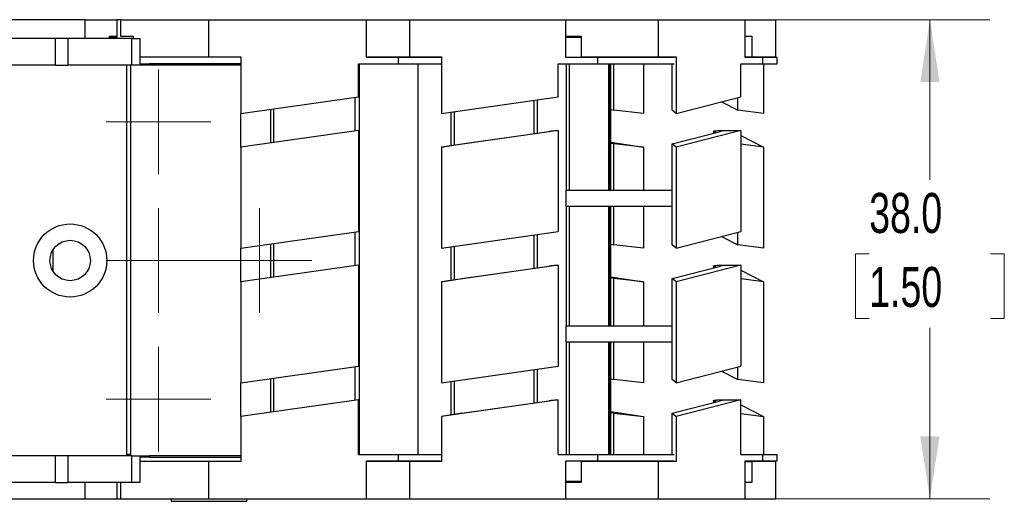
# Model space of a CAD drawing. Header units: millimetres. Extents: x 10 to 410, y 10 to 314.
# Tile 4 of 9: x 237 to 315, y 171 to 209. Entities that reach past the tile are written whole.
import ezdxf

# ---------------------------------------------------------------- set-up
doc = ezdxf.new("R2010")
doc.units = ezdxf.units.MM
doc.header["$LTSCALE"] = 1.5
doc.styles.add('SLDTEXTSTYLE0', font='TXT', dxfattribs={"width": 0.7})
doc.dimstyles.new('SLDDIMSTYLE4', dxfattribs={"dimtxt": 3.237012, "dimasz": 4.953, "dimexe": 0, "dimexo": 0.0625, "dimgap": 0.809253, "dimtad": 0, "dimtih": 1, "dimtoh": 1, "dimrnd": 1e-09, "dimzin": 4, "dimdsep": 46, "dimtxsty": 'SLDTEXTSTYLE0', "dimsah": 1, "dimcen": 0.09, "dimadec": 0, "dimazin": 1, "dimtfac": 1, "dimtofl": 0, "dimtmove": 0, "dimatfit": 3, "dimfxl": 0, "dimfrac": 2, "dimtolj": 1, "dimtzin": 12, "dimarcsym": 0})

# ---------------------------------------------------------------- blocks, each defined once
blk = doc.blocks.new('_D_3')
at = {"color": 7, "linetype": 'Continuous', "lineweight": 0}
for p, q in [((296.396, 209.458), (313.906, 209.458)), ((309.144, 209.458), (309.144, 196.767)), ((304.334, 190.897), (303.247, 190.897)), ((303.247, 190.897), (303.247, 185.753)), ((313.953, 190.897), (315.04, 190.897)), ((315.04, 190.897), (315.04, 185.753)), ((303.247, 185.753), (304.334, 185.753)), ((315.04, 185.753), (313.953, 185.753)), ((309.144, 171.458), (309.144, 185.028)), ((296.396, 171.458), (313.906, 171.458))]:
    blk.add_line(p, q, dxfattribs=at)
at = {"color": 7, "linetype": 'Continuous', "lineweight": 18}
for points in [[(309.144, 209.458), (308.382, 204.505), (309.906, 204.505)], [(309.144, 171.458), (309.906, 176.411), (308.382, 176.411)]]:
    blk.add_solid(points, dxfattribs=at)
at = {"color": 7, "linetype": 'Continuous', "lineweight": 18, "char_height": 3.175, "attachment_point": 1, "style": 'SLDTEXTSTYLE0'}
for s, insert in [('38.0', (304.334, 195.715)), ('1.50', (304.334, 189.846))]:
    blk.add_mtext(s, dxfattribs=dict(at, insert=insert))
blk = doc.blocks.new('SW_CENTERMARKSYMBOL_3')
at = {"color": 0, "linetype": 'Continuous', "lineweight": 18}
for p, q in [((0, 2.54), (0, 4.14)), ((0, 0), (0, 2.54)), ((-2.54, 0), (-4.14, 0)), ((0, 0), (-2.54, 0)), ((0, 0), (0, -2.54)), ((0, 0), (2.54, 0)), ((2.54, 0), (4.14, 0)), ((0, -2.54), (0, -4.14))]:
    blk.add_line(p, q, dxfattribs=at)
blk = doc.blocks.new('SW_CENTERMARKSYMBOL_4')
at = {"color": 0, "linetype": 'Continuous', "lineweight": 18}
for p, q in [((0, 2.54), (0, 4.14)), ((0, 0), (0, 2.54)), ((-2.54, 0), (-4.14, 0)), ((0, 0), (-2.54, 0)), ((0, 0), (0, -2.54)), ((0, 0), (2.54, 0)), ((2.54, 0), (4.14, 0)), ((0, -2.54), (0, -4.14))]:
    blk.add_line(p, q, dxfattribs=at)
blk = doc.blocks.new('SW_CENTERMARKSYMBOL_5')
at = {"color": 0, "linetype": 'Continuous', "lineweight": 18}
for p, q in [((0, 2.54), (0, 4.14)), ((0, 0), (0, 2.54)), ((-2.54, 0), (-4.14, 0)), ((0, 0), (-2.54, 0)), ((0, 0), (0, -2.54)), ((0, 0), (2.54, 0)), ((2.54, 0), (4.14, 0)), ((0, -2.54), (0, -4.14))]:
    blk.add_line(p, q, dxfattribs=at)
blk = doc.blocks.new('SW_CENTERMARKSYMBOL_6')
at = {"color": 0, "linetype": 'Continuous', "lineweight": 18}
for p, q in [((0, 2.54), (0, 4.14)), ((0, 0), (0, 2.54)), ((-2.54, 0), (-4.14, 0)), ((0, 0), (-2.54, 0)), ((0, 0), (0, -2.54)), ((0, 0), (2.54, 0)), ((2.54, 0), (4.14, 0)), ((0, -2.54), (0, -4.14))]:
    blk.add_line(p, q, dxfattribs=at)

msp = doc.modelspace()

# ---------------------------------------------------------------- linework, layer by layer
for p, q in [((242.184, 209.458), (229.707, 209.458)), ((242.184, 209.458), (244.707, 209.458)), ((242.184, 207.958), (242.184, 209.458)), ((244.707, 209.458), (244.707, 207.958)), ((245.008, 209.458), (244.707, 209.458)), ((245.008, 209.458), (245.008, 208.158)), ((245.008, 209.458), (252.008, 209.458)), ((252.008, 206.508), (252.008, 209.458)), ((252.008, 209.458), (264.484, 209.458)), ((264.484, 206.458), (264.484, 209.458)), ((264.484, 209.458), (267.924, 209.458)), ((267.924, 206.508), (267.924, 209.458)), ((267.924, 209.458), (280.293, 209.458)), ((280.293, 209.458), (287.637, 209.458)), ((280.293, 206.458), (280.293, 209.458)), ((287.637, 206.508), (287.637, 209.458)), ((287.637, 209.458), (294.491, 209.458)), ((294.491, 209.458), (296.921, 209.458)), ((294.491, 206.458), (294.491, 209.458)), ((296.921, 206.508), (296.921, 209.458)), ((239.834, 207.958), (229.508, 207.958)), ((239.834, 205.858), (239.834, 207.958)), ((240.834, 207.958), (239.834, 207.958)), ((240.834, 207.958), (240.834, 205.858)), ((245.884, 207.958), (240.834, 207.958)), ((244.113, 208.158), (244.707, 208.158)), ((244.113, 207.958), (244.113, 208.158)), ((244.113, 208.058), (244.707, 208.058)), ((245.008, 208.158), (246.004, 208.158)), ((245.884, 205.858), (245.884, 207.958)), ((245.884, 207.958), (246.529, 207.958)), ((246.004, 208.158), (246.004, 207.958)), ((246.529, 207.958), (246.529, 205.958)), ((280.293, 208.158), (281.499, 208.158)), ((280.293, 208.058), (281.499, 208.058)), ((281.499, 208.158), (281.499, 206.508)), ((294.491, 208.158), (295.023, 208.158)), ((295.023, 208.158), (295.023, 206.508)), ((246.529, 206.508), (252.008, 206.508)), ((252.008, 206.508), (254.531, 206.508)), ((254.531, 206.508), (254.531, 202.025)), ((264.484, 206.508), (267.924, 206.508)), ((267.008, 206.458), (264.484, 206.458)), ((267.008, 206.508), (267.008, 206.458)), ((267.008, 206.458), (267.008, 205.958)), ((270.425, 206.458), (267.008, 206.458)), ((267.924, 206.508), (270.425, 206.508)), ((269.725, 206.458), (269.725, 206.508)), ((270.425, 206.508), (270.425, 202.025)), ((282.795, 206.458), (280.293, 206.458)), ((281.499, 206.508), (287.637, 206.508)), ((282.35, 206.508), (282.35, 206.458)), ((282.795, 206.458), (282.795, 205.958)), ((288.864, 206.458), (282.795, 206.458)), ((284.881, 206.458), (284.881, 206.508)), ((287.637, 206.508), (289.023, 206.508)), ((288.68, 206.458), (288.68, 206.508)), ((289.023, 206.508), (289.023, 202.025)), ((294.491, 206.508), (295.023, 206.508)), ((295.877, 206.458), (294.491, 206.458)), ((295.023, 206.508), (296.921, 206.508)), ((295.877, 206.458), (295.877, 205.958)), ((297.028, 206.458), (295.877, 206.458)), ((295.967, 206.508), (295.967, 206.458)), ((297.028, 205.958), (297.028, 206.458)), ((239.834, 205.858), (229.508, 205.858)), ((239.834, 205.858), (240.834, 205.858)), ((245.884, 205.858), (240.834, 205.858)), ((245.508, 174.858), (245.508, 205.858)), ((245.784, 205.858), (245.784, 174.958)), ((247.284, 205.858), (245.884, 205.858)), ((246.529, 205.958), (247.284, 205.958)), ((247.284, 205.958), (247.284, 205.858)), ((254.531, 205.958), (247.284, 205.958)), ((254.531, 205.858), (247.284, 205.858)), ((263.868, 205.958), (267.008, 205.958)), ((263.868, 203.338), (263.868, 205.958)), ((263.908, 205.958), (263.908, 174.958)), ((267.008, 205.958), (270.425, 205.958)), ((268.593, 174.958), (268.593, 205.958)), ((279.682, 205.958), (282.795, 205.958)), ((279.682, 203.338), (279.682, 205.958)), ((280.333, 195.938), (280.333, 205.958)), ((280.549, 205.958), (280.549, 195.938)), ((282.795, 205.958), (288.864, 205.958)), ((283.686, 195.938), (283.686, 205.958)), ((283.698, 195.938), (283.698, 205.958)), ((283.816, 195.938), (283.816, 205.958)), ((283.863, 195.938), (283.863, 205.958)), ((284.091, 202.286), (284.091, 205.958)), ((286.45, 205.958), (286.45, 202.025)), ((288.706, 202.286), (288.706, 205.958)), ((294.152, 205.958), (295.877, 205.958)), ((294.152, 203.338), (294.152, 205.958)), ((295.877, 205.958), (297.028, 205.958)), ((295.967, 205.958), (295.967, 202.025)), ((254.531, 202.025), (263.868, 203.338)), ((263.583, 200.618), (263.583, 203.298)), ((270.425, 202.025), (279.682, 203.338)), ((277.785, 200.418), (277.785, 203.069)), ((278.05, 200.456), (278.05, 203.106)), ((289.023, 202.025), (294.152, 203.338)), ((292.634, 202.949), (293.921, 202.286)), ((293.921, 202.286), (293.921, 203.278)), ((256.901, 199.679), (256.901, 202.359)), ((257.125, 202.39), (257.125, 199.71)), ((271.21, 199.471), (271.21, 202.137)), ((271.446, 202.17), (271.446, 199.509)), ((283.863, 202.322), (284.091, 202.286)), ((286.45, 202.025), (284.091, 202.286)), ((289.023, 202.025), (288.706, 202.286)), ((295.967, 202.025), (293.921, 202.286)), ((254.531, 199.345), (254.531, 202.025)), ((263.868, 200.658), (254.531, 199.345)), ((263.868, 200.658), (263.868, 192.658)), ((279.682, 200.658), (270.425, 199.345)), ((272.057, 199.606), (278.977, 200.587)), ((279.538, 200.658), (279.682, 200.658)), ((279.682, 200.658), (279.682, 192.658)), ((288.706, 199.606), (292.541, 200.587)), ((294.152, 200.658), (289.023, 199.345)), ((291.997, 200.607), (291.997, 200.448)), ((292.19, 200.498), (292.016, 200.587)), ((292.016, 200.587), (292.016, 200.453)), ((292.36, 200.658), (293.233, 200.658)), ((293.233, 200.658), (294.152, 200.658)), ((294.152, 200.658), (294.152, 192.658)), ((294.152, 200.28), (295.967, 199.345)), ((254.531, 199.345), (254.531, 191.345)), ((270.425, 199.345), (272.057, 199.606)), ((270.425, 199.345), (270.425, 191.345)), ((283.863, 199.747), (286.45, 199.345)), ((284.091, 199.606), (283.863, 199.642)), ((284.091, 195.938), (284.091, 199.606)), ((286.45, 199.345), (284.091, 199.606)), ((286.45, 199.345), (286.45, 195.938)), ((289.023, 199.345), (288.706, 199.606)), ((288.706, 191.606), (288.706, 199.606)), ((289.023, 199.345), (289.023, 191.345)), ((295.967, 199.345), (294.152, 199.577)), ((295.967, 199.345), (295.967, 191.345)), ((280.291, 195.938), (280.291, 194.638)), ((280.291, 195.938), (288.706, 195.938)), ((288.706, 194.638), (280.291, 194.638)), ((280.333, 185.178), (280.333, 194.638)), ((280.549, 194.638), (280.549, 185.178)), ((283.686, 185.178), (283.686, 194.638)), ((283.698, 185.178), (283.698, 194.638)), ((283.816, 185.178), (283.816, 194.638)), ((283.863, 185.178), (283.863, 194.638)), ((284.091, 191.606), (284.091, 194.638)), ((286.45, 194.638), (286.45, 191.345)), ((254.531, 191.345), (263.868, 192.658)), ((263.583, 189.938), (263.583, 192.618)), ((270.425, 191.345), (279.682, 192.658)), ((277.785, 189.738), (277.785, 192.389)), ((278.05, 189.776), (278.05, 192.426)), ((289.023, 191.345), (294.152, 192.658)), ((292.634, 192.269), (293.921, 191.606)), ((293.921, 191.606), (293.921, 192.598)), ((239.66, 189.494), (239.66, 191.221)), ((254.531, 188.665), (254.531, 191.345)), ((256.901, 188.999), (256.901, 191.679)), ((257.125, 191.71), (257.125, 189.03)), ((271.21, 188.791), (271.21, 191.457)), ((271.446, 191.49), (271.446, 188.829)), ((283.863, 191.642), (284.091, 191.606)), ((286.45, 191.345), (284.091, 191.606)), ((289.023, 191.345), (288.706, 191.606)), ((295.967, 191.345), (293.921, 191.606)), ((263.868, 189.978), (254.531, 188.665)), ((263.868, 189.978), (263.868, 181.978)), ((279.682, 189.978), (270.425, 188.665)), ((272.057, 188.926), (278.977, 189.907)), ((279.538, 189.978), (279.682, 189.978)), ((279.682, 189.978), (279.682, 181.978)), ((288.706, 188.926), (292.541, 189.907)), ((294.152, 189.978), (289.023, 188.665)), ((291.997, 189.927), (291.997, 189.768)), ((292.19, 189.818), (292.016, 189.907)), ((292.016, 189.907), (292.016, 189.773)), ((292.36, 189.978), (293.233, 189.978)), ((293.233, 189.978), (294.152, 189.978)), ((294.152, 189.978), (294.152, 181.978)), ((270.425, 188.665), (272.057, 188.926)), ((283.863, 189.067), (286.45, 188.665)), ((284.091, 188.926), (283.863, 188.962)), ((284.091, 185.178), (284.091, 188.926)), ((286.45, 188.665), (284.091, 188.926)), ((288.706, 180.926), (288.706, 188.926)), ((289.023, 188.665), (288.706, 188.926)), ((294.152, 189.6), (295.967, 188.665)), ((295.967, 188.665), (294.152, 188.897)), ((254.531, 188.665), (254.531, 180.665)), ((270.425, 188.665), (270.425, 180.665)), ((286.45, 188.665), (286.45, 185.178)), ((289.023, 188.665), (289.023, 180.665)), ((295.967, 188.665), (295.967, 180.665)), ((280.291, 185.178), (280.291, 183.878)), ((280.291, 185.178), (288.706, 185.178)), ((288.706, 183.878), (280.291, 183.878)), ((280.333, 174.958), (280.333, 183.878)), ((280.549, 183.878), (280.549, 174.958)), ((283.686, 174.958), (283.686, 183.878)), ((283.698, 174.958), (283.698, 183.878)), ((283.816, 174.958), (283.816, 183.878)), ((283.863, 174.958), (283.863, 183.878)), ((284.091, 180.926), (284.091, 183.878)), ((286.45, 183.878), (286.45, 180.665)), ((254.531, 180.665), (263.868, 181.978)), ((263.583, 179.258), (263.583, 181.938)), ((270.425, 180.665), (279.682, 181.978)), ((289.023, 180.665), (294.152, 181.978)), ((293.921, 180.926), (293.921, 181.918)), ((277.785, 179.058), (277.785, 181.709)), ((278.05, 179.096), (278.05, 181.746)), ((292.634, 181.589), (293.921, 180.926)), ((254.531, 177.985), (254.531, 180.665)), ((256.901, 178.319), (256.901, 180.999)), ((257.125, 181.03), (257.125, 178.35)), ((271.21, 178.111), (271.21, 180.777)), ((271.446, 180.81), (271.446, 178.149)), ((283.863, 180.962), (284.091, 180.926)), ((286.45, 180.665), (284.091, 180.926)), ((289.023, 180.665), (288.706, 180.926)), ((295.967, 180.665), (293.921, 180.926)), ((263.868, 179.298), (254.531, 177.985)), ((263.868, 174.958), (263.868, 179.298)), ((279.682, 179.298), (270.425, 177.985)), ((272.057, 178.246), (278.977, 179.227)), ((279.538, 179.298), (279.682, 179.298)), ((279.682, 174.958), (279.682, 179.298)), ((288.706, 178.246), (292.541, 179.227)), ((294.152, 179.298), (289.023, 177.985)), ((291.997, 179.247), (291.997, 179.088)), ((292.19, 179.138), (292.016, 179.227)), ((292.016, 179.227), (292.016, 179.093)), ((292.36, 179.298), (293.233, 179.298)), ((293.233, 179.298), (294.152, 179.298)), ((294.152, 174.958), (294.152, 179.298)), ((294.152, 178.92), (295.967, 177.985)), ((254.531, 177.985), (254.531, 174.408)), ((272.057, 178.246), (270.425, 177.985)), ((270.425, 177.985), (270.425, 174.408)), ((283.863, 178.387), (286.45, 177.985)), ((284.091, 178.246), (283.863, 178.282)), ((284.091, 178.246), (286.45, 177.985)), ((284.091, 174.958), (284.091, 178.246)), ((286.45, 177.985), (286.45, 174.958)), ((288.706, 178.246), (289.023, 177.985)), ((288.706, 174.958), (288.706, 178.246)), ((289.023, 177.985), (289.023, 174.408)), ((294.152, 178.217), (295.967, 177.985)), ((295.967, 177.985), (295.967, 174.958)), ((239.834, 174.858), (229.508, 174.858)), ((239.834, 172.758), (239.834, 174.858)), ((240.834, 174.858), (239.834, 174.858)), ((240.834, 174.858), (240.834, 172.758)), ((245.884, 174.858), (240.834, 174.858)), ((245.784, 174.958), (245.508, 174.958)), ((245.884, 172.758), (245.884, 174.858)), ((245.884, 174.858), (247.284, 174.858)), ((247.284, 174.858), (247.284, 174.758)), ((254.531, 174.858), (247.284, 174.858)), ((263.868, 174.958), (267.008, 174.958)), ((267.008, 174.958), (267.008, 174.458)), ((267.008, 174.958), (270.425, 174.958)), ((279.682, 174.958), (282.795, 174.958)), ((282.795, 174.958), (282.795, 174.458)), ((282.795, 174.958), (288.864, 174.958)), ((294.152, 174.958), (295.877, 174.958)), ((295.877, 174.958), (295.877, 174.458)), ((295.877, 174.958), (297.028, 174.958)), ((297.028, 174.458), (297.028, 174.958)), ((246.529, 174.758), (246.529, 172.758)), ((247.284, 174.758), (246.529, 174.758)), ((252.008, 174.408), (246.529, 174.408)), ((247.284, 174.758), (254.531, 174.758)), ((252.008, 171.458), (252.008, 174.408)), ((254.531, 174.408), (252.008, 174.408)), ((264.484, 174.458), (267.008, 174.458)), ((264.484, 171.458), (264.484, 174.458)), ((267.924, 174.408), (264.484, 174.408)), ((267.008, 174.458), (270.425, 174.458)), ((267.008, 174.458), (267.008, 174.408)), ((267.924, 171.458), (267.924, 174.408)), ((270.425, 174.408), (267.924, 174.408)), ((269.725, 174.408), (269.725, 174.458)), ((280.293, 174.458), (282.795, 174.458)), ((280.293, 171.458), (280.293, 174.458)), ((281.499, 174.408), (281.499, 172.758)), ((287.637, 174.408), (281.499, 174.408)), ((282.35, 174.458), (282.35, 174.408)), ((282.795, 174.458), (288.864, 174.458)), ((284.881, 174.408), (284.881, 174.458)), ((287.637, 171.458), (287.637, 174.408)), ((289.023, 174.408), (287.637, 174.408)), ((288.68, 174.408), (288.68, 174.458)), ((294.491, 174.458), (295.877, 174.458)), ((294.491, 171.458), (294.491, 174.458)), ((294.491, 174.408), (295.023, 174.408)), ((295.023, 174.408), (295.023, 172.758)), ((296.921, 174.408), (295.023, 174.408)), ((295.877, 174.458), (297.028, 174.458)), ((295.967, 174.458), (295.967, 174.408)), ((296.921, 171.458), (296.921, 174.408)), ((239.834, 172.758), (229.508, 172.758)), ((239.834, 172.758), (240.834, 172.758)), ((245.884, 172.758), (240.834, 172.758)), ((242.184, 171.458), (242.184, 172.758)), ((244.707, 172.758), (244.707, 171.458)), ((245.008, 172.758), (245.008, 171.458)), ((246.529, 172.758), (245.884, 172.758)), ((280.293, 172.858), (281.499, 172.858)), ((281.499, 172.758), (280.293, 172.758)), ((295.023, 172.758), (294.491, 172.758)), ((229.707, 171.458), (242.184, 171.458)), ((242.184, 171.458), (244.707, 171.458)), ((244.707, 171.458), (245.008, 171.458)), ((245.008, 171.458), (252.008, 171.458)), ((249.008, 171.458), (249.008, 171.258)), ((249.008, 171.258), (255.008, 171.258)), ((252.008, 171.458), (264.484, 171.458)), ((255.008, 171.258), (255.008, 171.458)), ((264.484, 171.458), (267.924, 171.458)), ((267.924, 171.458), (280.293, 171.458)), ((280.293, 171.458), (287.637, 171.458)), ((287.637, 171.458), (294.491, 171.458)), ((294.491, 171.458), (296.921, 171.458))]:
    msp.add_line(p, q)
at = {"flags": 128}
for points in [[(292.016, 200.587), (291.999, 200.6), (291.998, 200.611), (292.012, 200.622), (292.04, 200.633), (292.083, 200.641), (292.138, 200.648), (292.204, 200.653), (292.279, 200.657), (292.36, 200.658)], [(292.016, 189.907), (291.999, 189.92), (291.998, 189.931), (292.012, 189.942), (292.04, 189.953), (292.083, 189.961), (292.138, 189.968), (292.204, 189.973), (292.279, 189.977), (292.36, 189.978)], [(292.016, 179.227), (291.999, 179.24), (291.998, 179.251), (292.012, 179.262), (292.04, 179.273), (292.083, 179.281), (292.138, 179.288), (292.204, 179.293), (292.279, 179.297), (292.36, 179.298)]]:
    msp.add_lwpolyline(points, dxfattribs=at)
for radius in [2.9, 1.6]:
    msp.add_circle((241.008, 190.358), radius)
for centre, radius, start, end in [((280.521, 190.53), 10.175, 95.54563, 98.73043), ((293.224, 197.304), 3.353, 89.83731, 101.75136), ((280.521, 179.85), 10.176, 95.54564, 98.73029), ((293.224, 186.624), 3.353, 89.83725, 101.75132), ((280.521, 169.17), 10.175, 95.54554, 98.73033), ((293.224, 175.944), 3.353, 89.83716, 101.75136)]:
    msp.add_arc(centre, radius, start, end)

# ---------------------------------------------------------------- block references
at = {"color": 7, "linetype": 'Continuous', "lineweight": 0}
for name, p in [('SW_CENTERMARKSYMBOL_4', (248.008, 201.358)), ('SW_CENTERMARKSYMBOL_5', (248.008, 190.358)), ('SW_CENTERMARKSYMBOL_6', (256.008, 190.358)), ('SW_CENTERMARKSYMBOL_3', (248.008, 179.358))]:
    msp.add_blockref(name, p, dxfattribs=at)

# ---------------------------------------------------------------- dimensions: what is measured, and where the dimension line sits
at = {"color": 7, "linetype": 'Continuous', "lineweight": 18}
dim = msp.add_linear_dim(base=(309.144, 209.458), p1=(294.491, 171.458), p2=(294.491, 209.458), angle=90, dimstyle='SLDDIMSTYLE4', dxfattribs=at)
dim.commit()
dim.dimension.update_dxf_attribs({"geometry": '_D_3', "text_midpoint": (309.144, 190.897), "dimtype": 160})

doc.saveas('drawing.dxf')
